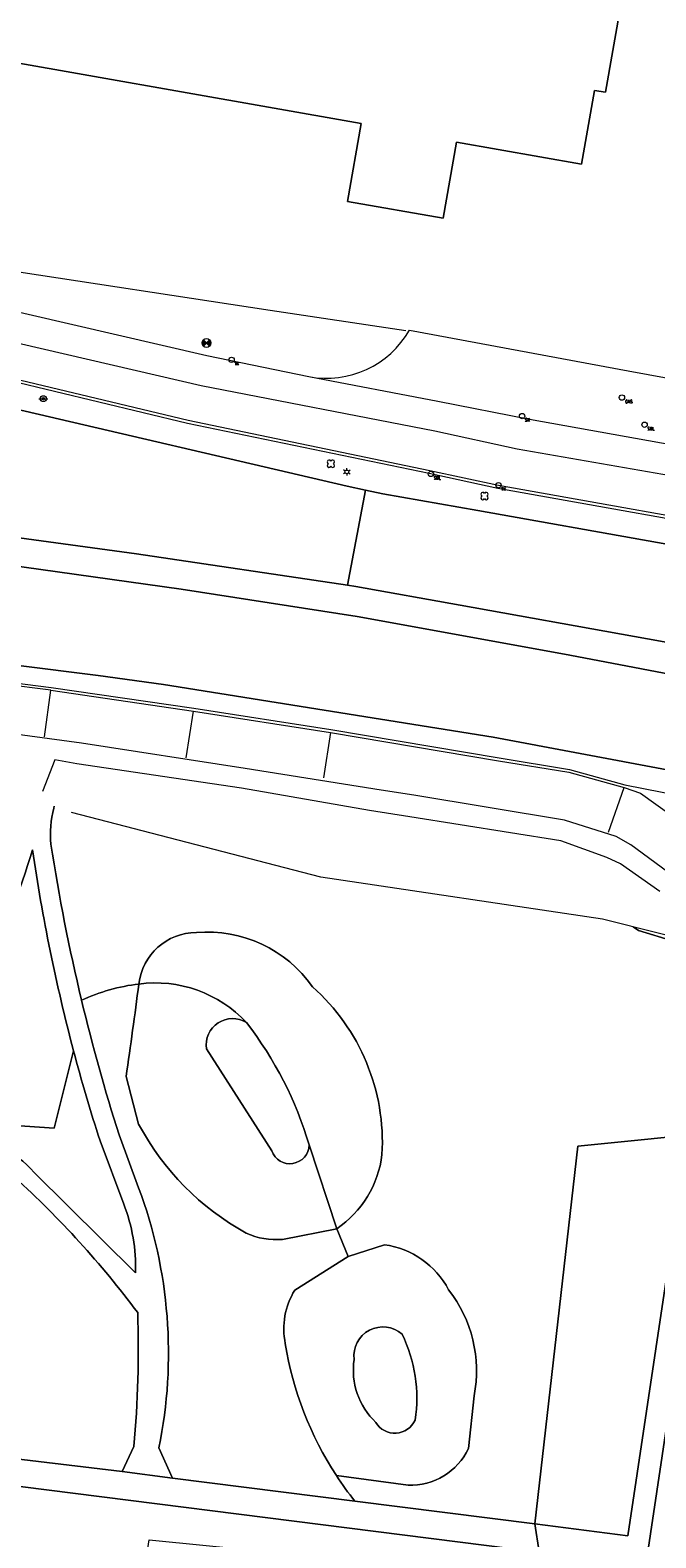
# Model space of a CAD drawing. Header units: metres. Extents: x 151448 to 154749, y 463108 to 465296.
# Tile 233 of 256: x 153113 to 153156, y 463986 to 464088. Entities that reach past the tile are written whole.
import ezdxf

# ---------------------------------------------------------------- set-up
doc = ezdxf.new("R2010")
doc.units = ezdxf.units.M
doc.layers.get('0').update_dxf_attribs({"lineweight": 9})
for name, color, linetype, lineweight in [('B-ME-GR-BOOM-S', 253, 'Continuous', 9), ('B-ME-GR-HAAG-G', 253, 'Continuous', 9), ('B-ME-IE-MEUBILAIR_LICHTMAST-S', 253, 'Continuous', 9), ('B-ME-IE-MEUBILAIR_SCHAMPBLOK-S', 253, 'Continuous', 9), ('B-ME-IE-MEUBILAIR_STRAATKOLK-S', 253, 'Continuous', 9), ('B-ME-IE-MEUBILAIR_TROTTOIRKOLK-S', 253, 'Continuous', 9), ('B-ME-IE-MEUBILAIR_VERKEERSBORD-S', 253, 'Continuous', 9), ('B-ME-KL-GAS_AFSLUITER-S', 253, 'Continuous', 9), ('B-ME-OG-TERREIN_CULTUURSCHEIDING-G', 253, 'Continuous', 9), ('B-ME-RI-PUT-S', 253, 'Continuous', 9), ('B-ME-VH-KANTOPSLUITING_ELEMENT_INRIT-G', 253, 'Continuous', 9), ('B-ME-VH-KANTOPSLUITING_VOORKANTBAND-G', 253, 'Continuous', 9), ('B-ME-VH-MATERIAALGRENS-G', 253, 'Continuous', 9), ('B-ME-VH-VERHARDING_ASFALT-G', 253, 'Continuous', 9), ('B-ME-VH-VERHARDING_BETONSTRAATSTEEN-G', 253, 'Continuous', 9), ('B-ME-VH-VERHARDING_TEGEL-G', 253, 'Continuous', 9), ('B-PV-GR-BEPLANTING_CULTUUR_BOSPLANTSOEN-GV', 253, 'Continuous', 9), ('B-PV-GR-GROENVOORZIENING-GV', 253, 'Continuous', 9), ('B-PV-GR-HAAG-GV', 253, 'Continuous', 9), ('B-PV-GW-TALUD_KRUIN-G', 253, 'Continuous', 9), ('B-PV-OG-BEBOUWING-GV', 1, 'Continuous', 9), ('B-PV-OG-TERREIN_BEGROEID-GV', 253, 'Continuous', 9), ('B-PV-OG-TERREIN_ERF-GV', 253, 'Continuous', 9), ('B-PV-VH-GESLOTENVERHARDING_ASFALT-GV', 253, 'Continuous', 9), ('B-PV-VH-GESLOTENVERHARDING_KUNSTSTOF-GV', 253, 'Continuous', 9), ('B-PV-VH-ONVERHARD_BOOMSCHORS-GV', 253, 'Continuous', 9), ('B-PV-VH-OPENVERHARDING_TEGEL-GV', 253, 'Continuous', 9)]:
    doc.layers.add(name, color=color, linetype=linetype, lineweight=lineweight)
doc.styles.add('18_100', font='romans', dxfattribs={"width": 0.8, "height": 0.18})
doc.styles.add('18_200', font='romans', dxfattribs={"width": 0.8, "height": 0.36})

# ---------------------------------------------------------------- blocks, each defined once
blk = doc.blocks.new('verkeersbord')
blk.add_line((-0.3, 0), (0.3, 0))
for radius in [0.2, 0.0745]:
    blk.add_circle((0, 0), radius)
at = {"style": '18_200', "width": 0.8}
blk.add_attdef('HOOGTE', (0.24, 0.18), '', height=0.25, dxfattribs=at)
blk = doc.blocks.new('put')
at = {"color": 0, "ltscale": 0.5}
for p, q in [((-0.3, 0.06), (-0.06, 0.05)), ((-0.3, 0.03), (-0.03, 0.03)), ((-0.3, 0), (0, 0)), ((-0.29, 0.08), (-0.08, 0.08)), ((-0.28, 0.11), (-0.11, 0.11)), ((-0.27, 0.14), (-0.14, 0.14)), ((-0.27, 0.14), (-0.14, 0.14)), ((-0.25, 0.16), (-0.16, 0.16)), ((-0.23, 0.19), (-0.19, 0.19)), ((0, 0), (0.3, 0)), ((0.03, 0.03), (0.3, 0.03)), ((0.05, 0.05), (0.29, 0.05)), ((0.08, 0.08), (0.29, 0.08)), ((0.11, 0.11), (0.28, 0.11)), ((0.14, 0.14), (0.27, 0.14)), ((0.16, 0.16), (0.25, 0.16)), ((0.19, 0.19), (0.23, 0.19)), ((-0.3, -0.03), (-0.03, -0.03)), ((-0.3, -0.05), (-0.05, -0.05)), ((-0.29, -0.08), (-0.08, -0.08)), ((-0.28, -0.11), (-0.11, -0.11)), ((-0.27, -0.14), (-0.14, -0.14)), ((-0.25, -0.16), (-0.16, -0.16)), ((-0.23, -0.19), (-0.19, -0.19)), ((0.03, -0.03), (0.3, -0.03)), ((0.05, -0.05), (0.29, -0.06)), ((0.08, -0.08), (0.29, -0.08)), ((0.11, -0.11), (0.28, -0.11)), ((0.14, -0.14), (0.27, -0.14)), ((0.16, -0.16), (0.25, -0.16)), ((0.19, -0.19), (0.23, -0.19))]:
    blk.add_line(p, q, dxfattribs=at)
at = {"ltscale": 0.5}
for p, q in [((-0.21, 0.21), (0.21, -0.21)), ((0.21, 0.21), (-0.21, -0.21))]:
    blk.add_line(p, q, dxfattribs=at)
blk.add_ellipse((0, 0), major_axis=(-0.212, 0.212), ratio=1, start_param=3.926991, end_param=10.210176, dxfattribs=at)
at = {"style": '18_200', "width": 0.8}
blk.add_attdef('HOOGTE', (0.4, 0.26), '', height=0.25, dxfattribs=at)
blk = doc.blocks.new('TROTTOIRKOLK')
at = {"ltscale": 2}
blk.add_ellipse((0, 0), major_axis=(-0.127, 0.127), ratio=1, start_param=3.926991, end_param=10.210176, dxfattribs=at)
at = {"ltscale": 2, "style": '18_100', "width": 0.8}
blk.add_text('TK', height=0.216, dxfattribs=at).set_placement((0.19, -0.37))
at = {"style": '18_200', "width": 0.8}
blk.add_attdef('HOOGTE', (0.21, 0.18), '', height=0.25, dxfattribs=at)
blk = doc.blocks.new('schampblok')
at = {"ltscale": 2}
blk.add_ellipse((0, 0), major_axis=(-0.127, 0.127), ratio=1, start_param=1.570796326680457, end_param=7.853981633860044, dxfattribs=at)
at = {"ltscale": 2, "style": '18_100', "width": 0.8}
blk.add_text('SBL', height=0.216, dxfattribs=at).set_placement((0.19, -0.37))
at = {"style": '18_200', "width": 0.8}
blk.add_attdef('HOOGTE', (0.21, 0.28), '', height=0.25, dxfattribs=at)
blk = doc.blocks.new('LICHTMAST')
at = {"ltscale": 0.1}
for p, q in [((-0.11, 0.06), (-0.22, 0.13)), ((0, 0.13), (0, 0.25)), ((0.11, 0.06), (0.22, 0.13)), ((-0.11, -0.06), (-0.22, -0.13)), ((0, -0.13), (0, -0.25)), ((0.11, -0.06), (0.22, -0.13))]:
    blk.add_line(p, q, dxfattribs=at)
blk.add_circle((0, 0), 0.127, dxfattribs=at)
at = {"style": '18_200', "width": 0.8}
blk.add_attdef('HOOGTE', (0.25, 0.24), '', height=0.25, dxfattribs=at)
blk = doc.blocks.new('boom')
for centre, major_axis, start_param, end_param in [((-0.12, 0.12), (-0.0916, 0.0916), 4.266828, 8.299543), ((0.12, 0.12), (0.0916, 0.0916), 4.266828, 8.299543), ((-0.12, -0.12), (0.0916, 0.0916), 1.125235, 5.15795), ((0.12, -0.12), (-0.0916, 0.0916), 1.125235, 5.15795)]:
    blk.add_ellipse(centre, major_axis=major_axis, ratio=1, start_param=start_param, end_param=end_param)
at = {"style": '18_200', "width": 0.8}
blk.add_attdef('HOOGTE', (0.31, 0.12), '', height=0.25, dxfattribs=at)
blk = doc.blocks.new('STRAATKOLK')
at = {"ltscale": 2}
blk.add_ellipse((0, 0), major_axis=(-0.127, 0.127), ratio=1, start_param=3.926991, end_param=10.210176, dxfattribs=at)
at = {"ltscale": 2, "style": '18_100', "width": 0.8}
blk.add_text('SK', height=0.216, dxfattribs=at).set_placement((0.19, -0.37))
at = {"style": '18_200', "width": 0.8}
blk.add_attdef('HOOGTE', (0.29, 0.21), '', height=0.25, dxfattribs=at)
blk = doc.blocks.new('gasafsluiter')
at = {"ltscale": 2}
blk.add_ellipse((0, 0), major_axis=(-0.181, 0), ratio=1, start_param=3.926991, end_param=10.210176, dxfattribs=at)
at = {"ltscale": 2, "style": '18_200', "width": 0.8}
blk.add_text('GAS', height=0.218, dxfattribs=at).set_placement((0.22, -0.38))
at = {"style": '18_200', "width": 0.8}
blk.add_attdef('HOOGTE', (0.27, 0.13), '', height=0.25, dxfattribs=at)

msp = doc.modelspace()

# ---------------------------------------------------------------- linework, layer by layer
at = {"layer": 'B-ME-GR-HAAG-G', "ltscale": 0.2}
msp.add_lwpolyline([(153086.911, 464068.562, -0.445357), (153086.275, 464069.606, -0.4221596), (153087.232, 464070.124), (153095.198, 464068.369), (153108.905, 464065.091), (153123.886, 464061.505), (153140.199, 464058.116), (153144.841, 464057.12), (153164.037, 464053.696), (153176.038, 464051.219), (153185.102, 464049.606), (153194.297, 464047.581), (153200.905, 464046.178), (153205.172, 464045.168), (153220.039, 464041.771), (153225.333, 464040.51), (153229.979, 464039.489), (153232.63, 464038.996), (153233.876, 464038.826), (153233.414, 464036.645)], format="xyb", dxfattribs=at)
msp.add_lwpolyline([(153034.363, 464047.216), (153038.862, 464047.416), (153052.614, 464047.652), (153064.788, 464047.49), (153066.233, 464047.484), (153079.808, 464047.013), (153092.487, 464046.098), (153105.007, 464044.892), (153114.677, 464043.671), (153124.318, 464042.269), (153133.56, 464040.833), (153144.917, 464038.911), (153149.674, 464038.14), (153153.41, 464037.098), (153172.075, 464033.419)], dxfattribs=at)
at = {"layer": 'B-ME-OG-TERREIN_CULTUURSCHEIDING-G'}
msp.add_lwpolyline([(153173.67, 464022.115), (153172.899, 464021.247), (153165.494, 464023.075), (153159.676, 464026.063), (153151.909, 464028.026), (153132.887, 464030.862), (153116.043, 464035.236)], dxfattribs=at)
at = {"layer": 'B-ME-VH-KANTOPSLUITING_ELEMENT_INRIT-G'}
msp.add_lwpolyline([(153138.861, 464067.783), (153153.621, 464065.037), (153166.282, 464062.717)], dxfattribs=at)
at = {"layer": 'B-ME-VH-KANTOPSLUITING_VOORKANTBAND-G'}
for points in [[(153086.818, 464076.513), (153086.744, 464076.11, 0.409604), (153087.488, 464074.967), (153095.744, 464073.12), (153110.078, 464069.552), (153125.178, 464066.054), (153132.068, 464064.64, 0.3210908), (153138.861, 464067.783)], [(153086.874, 464068.365, -0.4449024), (153086.083, 464069.662, -0.4188978), (153087.283, 464070.318), (153095.243, 464068.564), (153108.952, 464065.286), (153123.93, 464061.7), (153140.24, 464058.312), (153144.88, 464057.316), (153164.075, 464053.892), (153176.076, 464051.415), (153185.141, 464049.802), (153194.339, 464047.776), (153200.949, 464046.373), (153205.217, 464045.363), (153220.084, 464041.966), (153225.378, 464040.705), (153230.019, 464039.685), (153232.662, 464039.194), (153234.055, 464039.003, -0.4738272), (153235.517, 464036.952, -0.428415), (153234.365, 464036.161)]]:
    msp.add_lwpolyline(points, format="xyb", dxfattribs=at)
msp.add_lwpolyline([(153156.713, 464030.904), (153153.801, 464033.039), (153152.829, 464033.599), (153149.335, 464034.705), (153139.166, 464036.397), (153136.961, 464036.736), (153127.774, 464038.202), (153116.718, 464039.906), (153109.727, 464040.841), (153102.988, 464041.578), (153090.222, 464042.842), (153079.951, 464043.511), (153070.476, 464043.948), (153061.162, 464044.096), (153053.102, 464044.22), (153039.236, 464043.959), (153034.409, 464043.805)], dxfattribs=at)
at = {"layer": 'B-ME-VH-MATERIAALGRENS-G', "ltscale": 0.3}
for points in [[(153073.61, 464074.609), (153080.274, 464073.765), (153086.382, 464073.171), (153095.941, 464071.059), (153109.558, 464067.565), (153124.816, 464064.038), (153140.571, 464060.99), (153146.147, 464059.769), (153165.277, 464056.437)], [(153132.068, 464064.64), (153140.781, 464062.98), (153146.976, 464061.766), (153166.298, 464058.314), (153169.269, 464057.712), (153169.76, 464057.612), (153176.287, 464056.26), (153186.1, 464054.423), (153186.954, 464054.233), (153194.416, 464052.772), (153204.22, 464050.394), (153208.973, 464049.515)]]:
    msp.add_lwpolyline(points, dxfattribs=at)
at = {"layer": 'B-ME-VH-VERHARDING_ASFALT-G'}
for points in [[(153114.225, 464040.322), (153114.65, 464043.473), (153104.985, 464044.693), (153092.47, 464045.899), (153079.797, 464046.813), (153066.229, 464047.284), (153064.786, 464047.29), (153052.614, 464047.452), (153038.868, 464047.216), (153034.365, 464047.016)], [(153123.787, 464038.907), (153124.289, 464042.071), (153133.527, 464040.636), (153133.057, 464037.573)], [(153155.772, 464029.896), (153153.125, 464031.762), (153152.181, 464032.191), (153149.08, 464033.319), (153138.897, 464034.946), (153136.18, 464035.358), (153127.53, 464036.871), (153116.418, 464038.514), (153114.928, 464038.78), (153114.103, 464036.641)], [(153152.315, 464033.895), (153153.356, 464036.905), (153154.473, 464036.533), (153156.691, 464034.938)]]:
    msp.add_lwpolyline(points, dxfattribs=at)
at = {"layer": 'B-ME-VH-VERHARDING_BETONSTRAATSTEEN-G'}
for points in [[(153114.65, 464043.473), (153124.289, 464042.071)], [(153133.527, 464040.636), (153144.884, 464038.714), (153149.631, 464037.944), (153153.356, 464036.905)]]:
    msp.add_lwpolyline(points, dxfattribs=at)
at = {"layer": 'B-ME-VH-VERHARDING_TEGEL-G'}
msp.add_lwpolyline([(153087.059, 464076.363), (153096.681, 464074.527), (153105.479, 464072.722), (153111.147, 464071.904), (153129.467, 464069.114), (153138.617, 464067.74)], dxfattribs=at)
at = {"layer": 'B-PV-GR-BEPLANTING_CULTUUR_BOSPLANTSOEN-GV'}
for points in [[(153114.848, 464035.519, 0.0821584), (153114.665, 464033.083)], [(153114.665, 464033.083, 0.0209526), (153116.732, 464022.555)], [(153113.424, 464032.714, -0.0534551), (153106.446, 464016.525)], [(153116.19, 464019.156, -0.0288222), (153113.424, 464032.714)], [(153120.596, 464023.655, -0.3814025), (153124.484, 464027.127)], [(153124.484, 464027.127, 0.3814025), (153120.596, 464023.655)], [(153124.484, 464027.127, -0.2689097), (153132.317, 464023.469)], [(153132.317, 464023.469, 0.2689097), (153124.484, 464027.127)], [(153116.732, 464022.555, -0.0802107), (153120.596, 464023.655)], [(153120.596, 464023.655, -0.2432933), (153127.867, 464021.047)], [(153132.317, 464023.469, -0.2302502), (153137.011, 464012.148)], [(153137.011, 464012.148, 0.2302502), (153132.317, 464023.469)], [(153127.867, 464021.047, -0.0923626), (153132.098, 464012.795)], [(153137.011, 464012.148, -0.2192987), (153133.955, 464007.138)], [(153133.955, 464007.138, 0.2192987), (153137.011, 464012.148)], [(153137.177, 464006.059, -0.2414374), (153141.506, 464003.028)], [(153141.506, 464003.028, 0.2414374), (153137.177, 464006.059)], [(153131.123, 464002.992, 0.189989), (153130.485, 463999.395)], [(153141.506, 464003.028, -0.2168267), (153143.236, 463995.868)], [(153143.236, 463995.868, 0.2168267), (153141.506, 464003.028)], [(153138.368, 464000.023, 0.6922942), (153135.133, 463998.324)], [(153135.133, 463998.324, -0.6922942), (153138.368, 464000.023)], [(153130.485, 463999.395, 0.1051644), (153133.934, 463990.488)], [(153139.247, 463994.229, 0.1554997), (153138.368, 464000.023)], [(153138.368, 464000.023, -0.1554997), (153139.247, 463994.229)], [(153135.133, 463998.324, 0.2445582), (153136.593, 463994.071)], [(153136.593, 463994.071, -0.2445582), (153135.133, 463998.324)], [(153136.593, 463994.071, 0.6053239), (153139.247, 463994.229)], [(153139.247, 463994.229, -0.6053239), (153136.593, 463994.071)], [(153142.851, 463992.31, -0.2986396), (153138.772, 463989.828)], [(153138.772, 463989.828, 0.2986396), (153142.851, 463992.31)], [(153133.934, 463990.488, 0.0235745), (153135.181, 463988.761)]]:
    msp.add_lwpolyline(points, format="xyb", dxfattribs=at)
at = {"layer": 'B-PV-GR-BEPLANTING_CULTUUR_BOSPLANTSOEN-GV', "flags": 128}
for points in [[(153114.881, 464035.663), (153114.848, 464035.519)], [(153178.138, 464018.63), (153169.966, 464020.401), (153166.473, 464021.582), (153163.653, 464022.7), (153160.557, 464024.108), (153157.307, 464025.911), (153157.41, 464026.383), (153156.703, 464026.537), (153154.321, 464027.259), (153153.966, 464027.506)], [(153106.446, 464016.525), (153107.28, 464014.453), (153114.88, 464013.925), (153116.19, 464019.156)], [(153135.181, 463988.761), (153147.33, 463987.222), (153150.232, 464012.715), (153160.336, 464013.736), (153177.236, 464012.231), (153178.138, 464018.63)], [(153132.098, 464012.795), (153133.955, 464007.138)], [(153133.955, 464007.138), (153134.723, 464005.277), (153137.177, 464006.059)], [(153137.177, 464006.059), (153134.723, 464005.277), (153131.123, 464002.992)], [(153143.236, 463995.868), (153142.851, 463992.31)], [(153142.851, 463992.31), (153143.236, 463995.868)], [(153138.772, 463989.828), (153133.934, 463990.488)], [(153133.934, 463990.488), (153138.772, 463989.828)]]:
    msp.add_lwpolyline(points, dxfattribs=at)
at = {"layer": 'B-PV-GR-GROENVOORZIENING-GV', "flags": 128}
for points in [[(153093.743, 464066.75), (153093.848, 464066.722), (153111.283, 464062.689), (153134.657, 464057.242), (153135.897, 464056.982), (153137.069, 464056.737), (153143.49, 464055.597), (153167.739, 464051.292), (153179.751, 464048.826), (153191.136, 464046.593), (153198.379, 464045.042), (153231.661, 464036.891), (153234.344, 464036.236)], [(153068.131, 464055.875), (153075.786, 464055.495), (153087.724, 464054.649), (153099.676, 464053.393), (153111.577, 464051.966), (153123.456, 464050.304), (153135.344, 464048.446), (153141.913, 464047.259), (153149.688, 464045.855), (153178.715, 464040.307)], [(153165.824, 464044.998), (153142.281, 464049.219), (153135.256, 464050.479), (153134.693, 464050.563), (153120.435, 464052.684), (153108.535, 464054.305), (153096.688, 464055.81)], [(153174.235, 464034.737), (153144.523, 464040.31), (153140.713, 464040.917), (153122.266, 464043.858), (153117.857, 464044.478), (153112.287, 464045.179), (153108.807, 464045.736), (153094.731, 464047.353), (153086.343, 464048.163), (153078.323, 464048.761), (153070.358, 464049.211), (153062.352, 464049.545), (153053.891, 464049.771), (153045.872, 464049.849), (153042.361, 464049.834), (153026.173, 464049.791), (153025.974, 464046.609), (153026.186, 464046.618)]]:
    msp.add_lwpolyline(points, dxfattribs=at)
at = {"layer": 'B-PV-GR-HAAG-GV', "flags": 128}
for points in [[(153093.743, 464066.75), (153093.848, 464066.722), (153111.283, 464062.689), (153134.657, 464057.242), (153135.897, 464056.982), (153137.069, 464056.737), (153143.49, 464055.597), (153167.739, 464051.292), (153179.751, 464048.826), (153191.136, 464046.593), (153198.379, 464045.042), (153231.661, 464036.891), (153234.344, 464036.236)], [(153092.638, 464056.135), (153068.131, 464057.015), (153068.131, 464055.875), (153075.786, 464055.495), (153087.724, 464054.649), (153099.676, 464053.393), (153111.577, 464051.966), (153123.456, 464050.304), (153135.344, 464048.446), (153141.913, 464047.259)], [(153165.824, 464044.998), (153142.281, 464049.219), (153135.256, 464050.479), (153134.693, 464050.563), (153120.435, 464052.684), (153108.535, 464054.305), (153096.688, 464055.81)], [(153174.235, 464034.737), (153144.523, 464040.31), (153140.713, 464040.917), (153122.266, 464043.858), (153117.857, 464044.478), (153112.287, 464045.179), (153108.807, 464045.736), (153094.731, 464047.353), (153086.343, 464048.163), (153078.323, 464048.761), (153070.358, 464049.211), (153062.352, 464049.545), (153053.891, 464049.771), (153045.872, 464049.849), (153042.361, 464049.834), (153026.173, 464049.791), (153025.974, 464046.609), (153026.186, 464046.618)], [(153141.913, 464047.259), (153149.688, 464045.855), (153178.715, 464040.307)]]:
    msp.add_lwpolyline(points, dxfattribs=at)
at = {"layer": 'B-PV-GW-TALUD_KRUIN-G'}
for points in [[(153125.174, 464019.279, -0.6453561), (153127.867, 464021.047)], [(153127.867, 464021.047, -0.0923626), (153132.098, 464012.795)], [(153132.098, 464012.795, -0.8309562), (153129.572, 464012.395)], [(153135.133, 463998.324, -0.6922942), (153138.368, 464000.023)], [(153138.368, 464000.023, -0.1554997), (153139.247, 463994.229)], [(153136.593, 463994.071, -0.2445582), (153135.133, 463998.324)], [(153139.247, 463994.229, -0.6053239), (153136.593, 463994.071)]]:
    msp.add_lwpolyline(points, format="xyb", dxfattribs=at)
at = {"layer": 'B-PV-GW-TALUD_KRUIN-G', "flags": 128}
msp.add_lwpolyline([(153129.572, 464012.395), (153125.174, 464019.279)], dxfattribs=at)
at = {"layer": 'B-PV-OG-BEBOUWING-GV', "flags": 128}
msp.add_lwpolyline([(153086.854, 464090.302), (153102.419, 464087.562), (153102.024, 464085.32), (153105.046, 464084.776), (153105.443, 464087.029), (153135.613, 464081.718), (153134.687, 464076.459), (153141.135, 464075.324), (153142.038, 464080.454), (153150.492, 464078.966), (153151.37, 464083.953), (153152.105, 464083.824), (153156.542, 464109.025)], dxfattribs=at)
at = {"layer": 'B-PV-OG-TERREIN_BEGROEID-GV', "flags": 128}
for points in [[(153153.966, 464027.506), (153154.321, 464027.259), (153156.703, 464026.537), (153157.41, 464026.383), (153160.776, 464024.558), (153163.849, 464023.16), (153166.645, 464022.052), (153170.1, 464020.884), (153178.205, 464019.132), (153178.138, 464018.63), (153177.236, 464012.231), (153178.777, 464012.041)], [(153116.19, 464019.156), (153114.88, 464013.925), (153107.28, 464014.453), (153111.246, 464012.645)], [(153129.572, 464012.395), (153125.174, 464019.279)], [(153125.174, 464019.279), (153129.572, 464012.395)], [(153120.581, 464014.207), (153119.731, 464017.408)], [(153119.731, 464017.408), (153120.581, 464014.207)], [(153119.263, 464013.483), (153120.582, 464009.909)], [(153119.577, 464008.802), (153117.976, 464013.073)], [(153130.305, 464006.426), (153133.955, 464007.138), (153132.098, 464012.795)], [(153113.539, 464010.946), (153120.365, 464004.17)], [(153131.123, 464002.992), (153134.723, 464005.277), (153133.955, 464007.138), (153130.305, 464006.426)], [(153061.306, 464000.811), (153063.825, 463997.074), (153093.62, 463993.801), (153095.452, 463993.6), (153098.358, 463993.281), (153119.465, 463990.753), (153120.264, 463992.451)], [(153121.954, 463992.351), (153122.877, 463990.32), (153135.181, 463988.761)]]:
    msp.add_lwpolyline(points, dxfattribs=at)
at = {"layer": 'B-PV-OG-TERREIN_BEGROEID-GV'}
for points in [[(153120.596, 464023.655, 0.0802107), (153116.732, 464022.555)], [(153119.731, 464017.408, 0.0054545), (153120.596, 464023.655)], [(153120.596, 464023.655, -0.0054545), (153119.731, 464017.408)], [(153127.867, 464021.047, 0.2432933), (153120.596, 464023.655)], [(153116.732, 464022.555, 0.0181869), (153119.263, 464013.483)], [(153125.174, 464019.279, -0.6453561), (153127.867, 464021.047)], [(153127.867, 464021.047, 0.6453561), (153125.174, 464019.279)], [(153132.098, 464012.795, 0.0923626), (153127.867, 464021.047)], [(153117.976, 464013.073, -0.0132186), (153116.19, 464019.156)], [(153127.843, 464006.846, -0.1454126), (153120.581, 464014.207)], [(153120.581, 464014.207, 0.1454126), (153127.843, 464006.846)], [(153111.246, 464012.645, -0.1016409), (153113.539, 464010.946)], [(153132.098, 464012.795, -0.8309562), (153129.572, 464012.395)], [(153129.572, 464012.395, 0.8309562), (153132.098, 464012.795)], [(153120.521, 464001.482, 0.0478262), (153112.219, 464010.609)], [(153120.582, 464009.909, -0.1405042), (153121.954, 463992.351)], [(153120.365, 464004.17, 0.1038914), (153119.577, 464008.802)], [(153130.305, 464006.426, -0.1334802), (153127.843, 464006.846)], [(153127.843, 464006.846, 0.1334802), (153130.305, 464006.426)], [(153130.485, 463999.395, -0.189989), (153131.123, 464002.992)], [(153120.264, 463992.451, 0.0311899), (153120.521, 464001.482)], [(153133.934, 463990.488, -0.1051644), (153130.485, 463999.395)], [(153135.181, 463988.761, -0.0235745), (153133.934, 463990.488)]]:
    msp.add_lwpolyline(points, format="xyb", dxfattribs=at)
at = {"layer": 'B-PV-OG-TERREIN_BEGROEID-GV', "flags": 128}
for points in [[(153178.227, 464008.446), (153178.777, 464012.041), (153177.236, 464012.231), (153160.336, 464013.736), (153150.232, 464012.715), (153147.33, 463987.222), (153153.61, 463986.422), (153157.382, 464011.666)], [(153145.995, 463984.493), (153145.836, 463985.55), (153112.583, 463989.748), (153094.657, 463991.868), (153083.154, 463966.795), (153077.465, 463956.555), (153083.069, 463955.866), (153084.823, 463958.914), (153085.128, 463959.488), (153087.749, 463964.434), (153088.915, 463967.009), (153092.026, 463978.809), (153093.83, 463980.519), (153119.929, 463976.888), (153121.134, 463985.114), (153121.285, 463986.146), (153139.871, 463984.299), (153144.619, 463984.889)]]:
    msp.add_lwpolyline(points, close=True, dxfattribs=at)
at = {"layer": 'B-PV-OG-TERREIN_ERF-GV', "flags": 128}
msp.add_lwpolyline([(153156.542, 464109.025), (153152.105, 464083.824), (153151.37, 464083.953), (153150.492, 464078.966), (153142.038, 464080.454), (153141.135, 464075.324), (153134.687, 464076.459), (153135.613, 464081.718), (153105.443, 464087.029), (153105.046, 464084.776), (153102.024, 464085.32), (153102.419, 464087.562), (153086.854, 464090.302)], dxfattribs=at)
at = {"layer": 'B-PV-VH-GESLOTENVERHARDING_ASFALT-GV', "flags": 128}
for points in [[(153096.688, 464055.81), (153108.535, 464054.305), (153120.435, 464052.684), (153134.693, 464050.563), (153135.897, 464056.982), (153134.657, 464057.242), (153111.283, 464062.689), (153093.848, 464066.722), (153093.743, 464066.75), (153091.232, 464067.431), (153087.007, 464068.44), (153086.861, 464068.474)], [(153178.715, 464040.307), (153149.688, 464045.855), (153141.913, 464047.259), (153135.344, 464048.446), (153123.456, 464050.304), (153111.577, 464051.966), (153099.676, 464053.393), (153087.724, 464054.649), (153075.786, 464055.495), (153068.131, 464055.875), (153063.802, 464056.09), (153051.815, 464056.388), (153042.815, 464056.424)], [(153167.739, 464051.292), (153143.49, 464055.597), (153137.069, 464056.737), (153135.897, 464056.982), (153134.693, 464050.563), (153135.256, 464050.479), (153142.281, 464049.219), (153165.824, 464044.998)], [(153042.361, 464049.834), (153045.872, 464049.849), (153053.891, 464049.771), (153062.352, 464049.545), (153070.358, 464049.211), (153078.323, 464048.761), (153086.343, 464048.163), (153094.731, 464047.353), (153108.807, 464045.736), (153112.287, 464045.179), (153117.857, 464044.478), (153122.266, 464043.858), (153140.713, 464040.917), (153144.523, 464040.31), (153174.235, 464034.737)]]:
    msp.add_lwpolyline(points, dxfattribs=at)
msp.add_lwpolyline([(153147.623, 463985.331), (153147.33, 463987.222), (153135.181, 463988.761), (153122.877, 463990.32), (153119.465, 463990.753), (153098.358, 463993.281), (153095.452, 463993.6), (153094.657, 463991.868), (153112.583, 463989.748), (153145.836, 463985.55)], close=True, dxfattribs=at)
at = {"layer": 'B-PV-VH-GESLOTENVERHARDING_KUNSTSTOF-GV', "flags": 128}
msp.add_lwpolyline([(153158.451, 464008.668), (153152.269, 463967.305), (153170.276, 463964.477), (153173.282, 463964.005), (153179.769, 463962.986), (153186.106, 464004.395)], close=True, dxfattribs=at)
at = {"layer": 'B-PV-VH-ONVERHARD_BOOMSCHORS-GV'}
for points in [[(153114.665, 464033.083, -0.0821584), (153114.848, 464035.519)], [(153116.732, 464022.555, -0.0209526), (153114.665, 464033.083)], [(153106.446, 464016.525, 0.0534551), (153113.424, 464032.714)], [(153113.424, 464032.714, 0.0288222), (153116.19, 464019.156)], [(153119.263, 464013.483, -0.0181869), (153116.732, 464022.555)], [(153116.19, 464019.156, 0.0132186), (153117.976, 464013.073)], [(153113.539, 464010.946, 0.1016409), (153111.246, 464012.645)], [(153112.219, 464010.609, -0.0478262), (153120.521, 464001.482)], [(153121.954, 463992.351, 0.1405042), (153120.582, 464009.909)], [(153119.577, 464008.802, -0.1038914), (153120.365, 464004.17)], [(153120.521, 464001.482, -0.0311899), (153120.264, 463992.451)]]:
    msp.add_lwpolyline(points, format="xyb", dxfattribs=at)
at = {"layer": 'B-PV-VH-ONVERHARD_BOOMSCHORS-GV', "flags": 128}
for points in [[(153114.848, 464035.519), (153114.881, 464035.663)], [(153120.582, 464009.909), (153119.263, 464013.483)], [(153117.976, 464013.073), (153119.577, 464008.802)], [(153120.365, 464004.17), (153113.539, 464010.946)], [(153120.264, 463992.451), (153119.465, 463990.753), (153122.877, 463990.32), (153121.954, 463992.351)]]:
    msp.add_lwpolyline(points, dxfattribs=at)
at = {"layer": 'B-PV-VH-OPENVERHARDING_TEGEL-GV', "flags": 128}
for points in [[(153147.33, 463987.222), (153147.623, 463985.331), (153150.576, 463966.255), (153171.766, 463962.927), (153174.753, 463962.458), (153181.054, 463961.468), (153188.012, 464006.934), (153179.687, 464008.22), (153178.227, 464008.446), (153157.382, 464011.666), (153153.61, 463986.422)], [(153158.451, 464008.668), (153186.106, 464004.395), (153179.769, 463962.986), (153173.282, 463964.005), (153170.276, 463964.477), (153152.269, 463967.305)]]:
    msp.add_lwpolyline(points, close=True, dxfattribs=at)

# ---------------------------------------------------------------- block references
at = {"layer": 'B-ME-GR-BOOM-S'}
for p in [(153133.565, 464058.761), (153143.931, 464056.581)]:
    msp.add_blockref('boom', p, dxfattribs=at)
at = {"layer": 'B-ME-IE-MEUBILAIR_LICHTMAST-S'}
msp.add_blockref('LICHTMAST', (153134.637, 464058.21), dxfattribs=at)
at = {"layer": 'B-ME-IE-MEUBILAIR_SCHAMPBLOK-S'}
for p in [(153154.744, 464061.393), (153140.316, 464058.075)]:
    msp.add_blockref('schampblok', p, dxfattribs=at)
at = {"layer": 'B-ME-IE-MEUBILAIR_STRAATKOLK-S'}
msp.add_blockref('STRAATKOLK', (153146.471, 464061.979), dxfattribs=at)
at = {"layer": 'B-ME-IE-MEUBILAIR_TROTTOIRKOLK-S'}
for p in [(153126.857, 464065.774), (153144.88, 464057.316)]:
    msp.add_blockref('TROTTOIRKOLK', p, dxfattribs=at)
at = {"layer": 'B-ME-IE-MEUBILAIR_VERKEERSBORD-S'}
msp.add_blockref('verkeersbord', (153114.153, 464063.15), dxfattribs=at)
at = {"layer": 'B-ME-KL-GAS_AFSLUITER-S'}
msp.add_blockref('gasafsluiter', (153153.214, 464063.228), dxfattribs=at)
at = {"layer": 'B-ME-RI-PUT-S'}
msp.add_blockref('put', (153125.163, 464066.911), dxfattribs=at)

doc.saveas('drawing.dxf')
